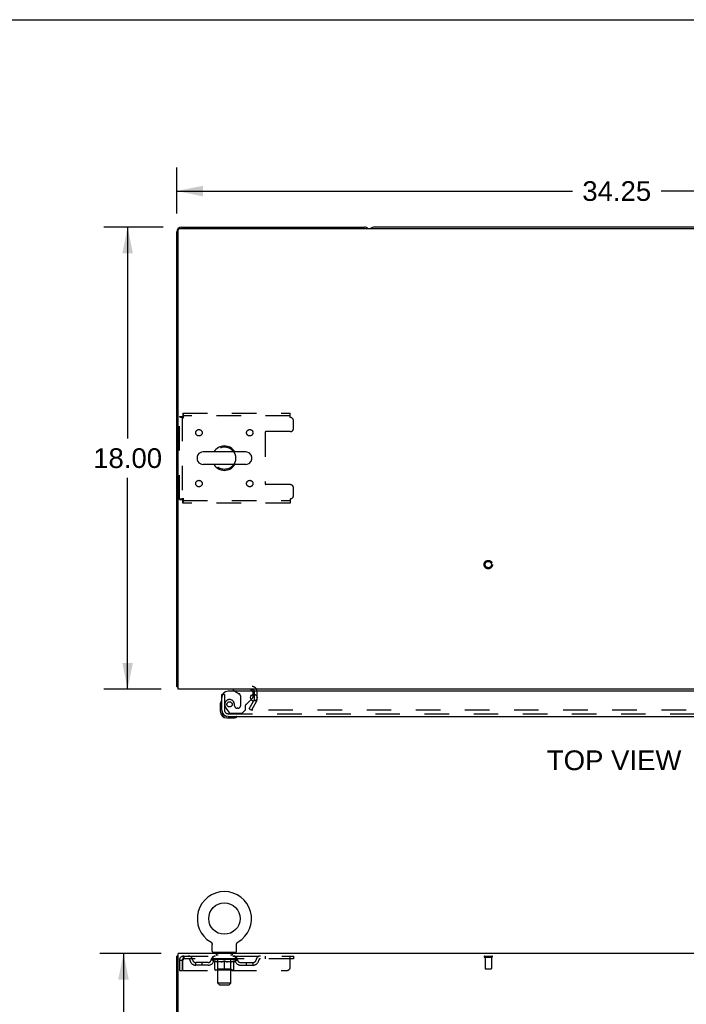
# Model space of a CAD drawing. Header units: inches. Extents: x 0 to 174, y 0 to 112.
# Tile 8 of 13: x 47 to 73, y 74 to 112. Entities that reach past the tile are written whole.
import ezdxf

# ---------------------------------------------------------------- set-up
doc = ezdxf.new("R2010")
doc.units = ezdxf.units.IN
doc.header["$LTSCALE"] = 9.560375
doc.header["$MEASUREMENT"] = 0
doc.linetypes.add('HIDDEN', pattern=[0.2, 0.1, -0.1])
doc.layers.get('0').update_dxf_attribs({"linetype": 'CONTINUOUS'})
for name, color, linetype in [('DEFAULT_2', 8, 'HIDDEN'), ('DIMENSIONS', 7, 'CONTINUOUS'), ('DOOR_ASSEMBLY', 7, 'CONTINUOUS')]:
    doc.layers.add(name, color=color, linetype=linetype)
doc.styles.get("Standard").update_dxf_attribs({"font": 'arial.ttf'})
doc.dimstyles.new('DIMSTYLE_1', dxfattribs={"dimtxt": 0.766875, "dimasz": 1.0225, "dimexe": 0.09, "dimexo": 0.07, "dimgap": 0.0375, "dimtad": 0, "dimtih": 1, "dimtoh": 1, "dimzin": 4, "dimdsep": 46, "dimtxsty": 'Standard', "dimblk": '_FILLED', "dimblk1": '_FILLED', "dimblk2": '_FILLED', "dimcen": 0.09, "dimadec": 3, "dimazin": 1, "dimtfac": 1, "dimtdec": 3, "dimtofl": 0, "dimtmove": 0, "dimatfit": 3, "dimldrblk": '_FILLED', "dimfxl": 0, "dimtolj": 1, "dimtzin": 4, "dimarcsym": 0})

# ---------------------------------------------------------------- blocks, each defined once
blk = doc.blocks.new('_FILLED')
at = {"color": 0, "linetype": 'ByBlock'}
blk.add_solid([(0, 0), (-1, 0.2), (-1, -0.2)], dxfattribs=at)
blk = doc.blocks.new('*D1')
at = {"layer": 'DIMENSIONS', "color": 2, "linetype": 'Continuous'}
for p, q in [((52.689, 104.922), (52.689, 106.72)), ((86.939, 104.922), (86.939, 106.72)), ((52.689, 105.8), (68.09, 105.8)), ((86.939, 105.8), (71.537, 105.8))]:
    blk.add_line(p, q, dxfattribs=at)
at = {"layer": 'DIMENSIONS', "color": 2, "linetype": 'Continuous', "xscale": 1.0225, "yscale": 1.0225, "zscale": 1.0225, "rotation": 180}
blk.add_blockref('_FILLED', (52.689, 105.8), dxfattribs=at)
at = {"layer": 'DIMENSIONS', "color": 2, "linetype": 'Continuous', "xscale": 1.0225, "yscale": 1.0225, "zscale": 1.0225}
blk.add_blockref('_FILLED', (86.939, 105.8), dxfattribs=at)
at = {"layer": 'DIMENSIONS', "color": 2, "linetype": 'Continuous', "insert": (69.814, 106.183), "char_height": 0.7669, "width": 2.67979, "attachment_point": 2, "line_spacing_factor": 0.9}
blk.add_mtext('34.25', dxfattribs=at)
blk = doc.blocks.new('*D6')
at = {"layer": 'DIMENSIONS', "color": 2, "linetype": 'Continuous'}
for p, q in [((52.162, 104.395), (49.857, 104.395)), ((50.777, 104.395), (50.777, 96.162)), ((50.777, 86.395), (50.777, 94.628)), ((52.085, 86.395), (49.857, 86.395))]:
    blk.add_line(p, q, dxfattribs=at)
at = {"layer": 'DIMENSIONS', "color": 2, "linetype": 'Continuous', "xscale": 1.0225, "yscale": 1.0225, "zscale": 1.0225}
for p, rotation in [((50.777, 104.395), 90), ((50.777, 86.395), 270)]:
    blk.add_blockref('_FILLED', p, dxfattribs=dict(at, rotation=rotation))
at = {"layer": 'DIMENSIONS', "color": 2, "linetype": 'Continuous', "insert": (50.777, 95.779), "char_height": 0.7669, "width": 2.67979, "attachment_point": 2, "line_spacing_factor": 0.9}
blk.add_mtext('18.00', dxfattribs=at)
blk = doc.blocks.new('*D14')
at = {"layer": 'DIMENSIONS', "color": 2, "linetype": 'Continuous'}
for p, q in [((52.085, 76.104), (49.696, 76.104)), ((50.616, 76.104), (50.616, 42.871)), ((50.616, 8.104), (50.616, 41.337)), ((52.085, 8.104), (49.696, 8.104))]:
    blk.add_line(p, q, dxfattribs=at)
at = {"layer": 'DIMENSIONS', "color": 2, "linetype": 'Continuous', "xscale": 1.0225, "yscale": 1.0225, "zscale": 1.0225}
for p, rotation in [((50.616, 76.104), 90), ((50.616, 8.104), 270)]:
    blk.add_blockref('_FILLED', p, dxfattribs=dict(at, rotation=rotation))
at = {"layer": 'DIMENSIONS', "color": 2, "linetype": 'Continuous', "insert": (50.616, 42.488), "char_height": 0.7669, "width": 2.67979, "attachment_point": 2, "line_spacing_factor": 0.9}
blk.add_mtext('68.00', dxfattribs=at)

msp = doc.modelspace()

# ---------------------------------------------------------------- linework, layer by layer
at = {"color": 7, "linetype": 'Continuous'}
for p, q in [((0, 112.475), (173.825, 112.475)), ((79.25, 104.395), (60.378, 104.395)), ((55.374, 95.637), (53.711, 95.637)), ((53.489, 95.459), (53.489, 95.332)), ((55.374, 95.154), (53.711, 95.154)), ((55.597, 95.459), (55.597, 95.332)), ((52.741, 86.499), (52.689, 86.499)), ((54.007, 76.551), (54.006, 76.551)), ((54.006, 76.551), (54.01, 76.549)), ((54.01, 76.549), (54.014, 76.546)), ((54.014, 76.546), (54.017, 76.544)), ((54.017, 76.544), (54.021, 76.541)), ((54.021, 76.541), (54.024, 76.538)), ((54.024, 76.538), (54.027, 76.536)), ((54.027, 76.536), (54.03, 76.533)), ((54.03, 76.533), (54.033, 76.529)), ((54.033, 76.529), (54.036, 76.526)), ((54.036, 76.526), (54.039, 76.523)), ((54.039, 76.523), (54.042, 76.52)), ((54.042, 76.52), (54.045, 76.516)), ((54.044, 76.516), (54.047, 76.512)), ((54.047, 76.513), (54.049, 76.509)), ((54.049, 76.509), (54.052, 76.505)), ((54.052, 76.505), (54.054, 76.501)), ((54.054, 76.501), (54.056, 76.497)), ((54.056, 76.497), (54.057, 76.493)), ((54.057, 76.493), (54.059, 76.489)), ((54.059, 76.489), (54.061, 76.485)), ((54.061, 76.485), (54.062, 76.481)), ((54.062, 76.481), (54.063, 76.477)), ((54.063, 76.477), (54.064, 76.473)), ((54.064, 76.473), (54.065, 76.469)), ((54.065, 76.469), (54.066, 76.464)), ((54.068, 76.194), (54.068, 76.443)), ((55.018, 76.443), (55.018, 76.447)), ((55.018, 76.194), (55.018, 76.443)), ((55.02, 76.469), (55.021, 76.473)), ((55.02, 76.464), (55.02, 76.469)), ((55.021, 76.473), (55.022, 76.477)), ((55.022, 76.477), (55.024, 76.481)), ((55.024, 76.481), (55.025, 76.485)), ((55.025, 76.485), (55.027, 76.489)), ((55.027, 76.489), (55.028, 76.493)), ((55.028, 76.493), (55.03, 76.497)), ((55.03, 76.497), (55.032, 76.501)), ((55.032, 76.501), (55.034, 76.505)), ((55.034, 76.505), (55.036, 76.509)), ((55.036, 76.509), (55.039, 76.513)), ((55.039, 76.512), (55.041, 76.516)), ((55.041, 76.516), (55.044, 76.52)), ((55.044, 76.52), (55.046, 76.523)), ((55.046, 76.523), (55.049, 76.526)), ((55.049, 76.526), (55.052, 76.529)), ((55.052, 76.529), (55.055, 76.533)), ((55.055, 76.533), (55.058, 76.536)), ((55.058, 76.536), (55.062, 76.538)), ((55.062, 76.538), (55.065, 76.541)), ((55.065, 76.541), (55.068, 76.544)), ((55.068, 76.544), (55.072, 76.546)), ((55.072, 76.546), (55.075, 76.549)), ((55.072, 76.546), (55.073, 76.547)), ((55.075, 76.549), (55.079, 76.551)), ((55.079, 76.551), (55.079, 76.551)), ((52.741, 76), (52.689, 76)), ((54.105, 76.134), (54.105, 76.104)), ((54.98, 76.134), (54.105, 76.134)), ((54.98, 76.134), (54.98, 76.104))]:
    msp.add_line(p, q, dxfattribs=at)
at = {"color": 3, "linetype": 'Continuous'}
for p, q in [((52.801, 104.343), (86.827, 104.343)), ((52.878, 104.395), (60, 104.395)), ((52.689, 86.499), (52.689, 104.206)), ((52.741, 86.395), (52.741, 104.283)), ((86.887, 86.395), (52.741, 86.395)), ((55.705, 85.974), (55.682, 85.934)), ((55.71, 85.991), (55.71, 86.198)), ((52.689, 8.208), (52.689, 76)), ((52.741, 72.748), (52.741, 76.104)), ((86.887, 76.104), (52.741, 76.104))]:
    msp.add_line(p, q, dxfattribs=at)
msp.add_lwpolyline([(52.729, 86.467), (52.728, 86.469), (52.726, 86.471), (52.723, 86.473), (52.721, 86.475), (52.718, 86.476), (52.715, 86.478), (52.712, 86.48), (52.709, 86.481), (52.706, 86.482), (52.703, 86.484), (52.7, 86.485), (52.698, 86.487), (52.696, 86.488), (52.694, 86.49), (52.692, 86.492), (52.691, 86.493), (52.69, 86.495), (52.689, 86.497), (52.689, 86.498), (52.689, 86.499)], dxfattribs=at)
at = {"color": 7, "linetype": 'Continuous'}
for points in [[(54.066, 76.464), (54.067, 76.46), (54.067, 76.456), (54.068, 76.451), (54.068, 76.447), (54.068, 76.443)], [(54.068, 76.451), (54.068, 76.447), (54.068, 76.443)], [(55.018, 76.447), (55.018, 76.451), (55.018, 76.456), (55.019, 76.46), (55.02, 76.464)], [(55.018, 76.447), (55.018, 76.451), (55.018, 76.456), (55.019, 76.46), (55.02, 76.464)]]:
    msp.add_lwpolyline(points, dxfattribs=at)
msp.add_circle((54.543, 77.458), 0.609, dxfattribs=at)
at = {"color": 3, "linetype": 'Continuous'}
for centre, radius, start, end in [((52.878, 104.206), 0.189, 90, 180), ((52.801, 104.283), 0.06, 90, 180), ((60, 104.206), 0.189, 46.487, 90), ((52.878, 86.584), 0.189, 218.2806, 223.5127), ((55.625, 86.31), 0.085, 4.0489, 90), ((55.677, 85.991), 0.033, 330, 360)]:
    msp.add_arc(centre, radius, start, end, dxfattribs=at)
at = {"color": 7, "linetype": 'Continuous'}
for centre, radius, start, end in [((60.378, 104.206), 0.189, 90, 133.4203), ((53.614, 95.459), 0.125, 146.8152, 180), ((53.711, 95.395), 0.241, 90, 146.8152), ((54.543, 95.395), 0.475, 30.5571, 149.4429), ((55.374, 95.395), 0.241, 33.1848, 90), ((55.472, 95.459), 0.125, 0, 33.1848), ((53.614, 95.332), 0.125, 180, 213.1848), ((53.711, 95.395), 0.241, 213.1848, 270), ((54.543, 95.395), 0.475, 210.5571, 329.4429), ((55.374, 95.395), 0.241, 270, 326.8152), ((55.472, 95.332), 0.125, 326.8152, 360), ((54.543, 77.458), 1.054, 300.3993, 239.6007), ((54.128, 76.194), 0.06, 180, 270), ((54.958, 76.194), 0.06, 270, 360)]:
    msp.add_arc(centre, radius, start, end, dxfattribs=at)
at = {"layer": 'DEFAULT_2', "color": 8, "linetype": 'HIDDEN'}
for p, q in [((52.927, 97.145), (52.927, 97.041)), ((52.927, 97.145), (57.105, 97.145)), ((57.105, 97.041), (52.927, 97.041)), ((57.105, 96.978), (57.105, 97.145)), ((52.793, 93.779), (52.793, 97.011)), ((52.793, 97.011), (52.897, 97.011)), ((52.897, 97.011), (52.897, 93.779)), ((57.23, 96.552), (57.23, 96.853)), ((56.13, 96.397), (56.13, 94.394)), ((57.105, 96.427), (56.16, 96.427)), ((57.105, 94.364), (56.16, 94.364)), ((57.23, 93.937), (57.23, 94.239)), ((52.793, 93.779), (52.897, 93.779)), ((52.927, 93.645), (52.927, 93.749)), ((52.927, 93.749), (57.105, 93.749)), ((57.105, 93.645), (52.927, 93.645)), ((57.105, 93.812), (57.105, 93.645)), ((55.71, 86.198), (55.71, 86.31)), ((55.814, 85.991), (55.814, 86.31)), ((55.509, 85.635), (55.682, 85.934)), ((55.795, 85.922), (55.599, 85.583)), ((55.509, 85.635), (55.599, 85.583)), ((83.982, 85.583), (55.645, 85.583)), ((54.012, 76.547), (54.014, 76.546)), ((55.079, 76.551), (55.079, 76.551)), ((52.96, 76), (52.96, 75.896)), ((52.96, 76), (57.23, 76)), ((54.105, 75.896), (54.105, 76)), ((54.198, 76.134), (54.198, 76.104)), ((54.233, 76.044), (54.233, 76.124)), ((54.302, 76.034), (54.243, 76.034)), ((54.294, 74.944), (54.294, 76.024)), ((54.843, 76.034), (54.784, 76.034)), ((54.792, 74.944), (54.792, 76.024)), ((54.853, 76.044), (54.853, 76.124)), ((54.888, 76.134), (54.888, 76.104)), ((54.98, 75.896), (54.98, 76)), ((56.13, 76), (56.13, 75.896)), ((57.105, 75.563), (57.105, 76)), ((57.23, 76), (57.23, 75.896)), ((64.672, 76), (64.956, 76)), ((64.672, 75.957), (64.956, 75.957)), ((64.69, 75.957), (64.69, 75.51)), ((64.938, 75.957), (64.938, 75.51)), ((52.793, 75.833), (52.793, 75.438)), ((52.793, 75.833), (52.897, 75.833)), ((52.897, 75.833), (52.897, 75.438)), ((52.927, 75.438), (52.927, 75.833)), ((57.23, 75.896), (52.96, 75.896)), ((53.428, 75.645), (53.428, 75.749)), ((53.911, 75.749), (53.428, 75.749)), ((53.911, 75.645), (53.428, 75.645)), ((53.678, 75.645), (53.678, 75.749)), ((54.037, 75.859), (54.037, 75.896)), ((54.164, 75.77), (54.037, 75.859)), ((55.049, 75.859), (54.037, 75.859)), ((54.044, 75.891), (54.044, 75.896)), ((54.051, 75.888), (54.051, 75.891)), ((54.051, 75.888), (55.034, 75.888)), ((54.058, 75.888), (54.058, 75.891)), ((54.059, 75.888), (54.059, 75.891)), ((54.067, 75.891), (54.067, 75.896)), ((54.08, 75.888), (54.08, 75.891)), ((54.082, 75.888), (54.082, 75.891)), ((54.104, 75.891), (54.104, 75.896)), ((54.116, 75.888), (54.116, 75.891)), ((54.118, 75.888), (54.118, 75.891)), ((54.281, 75.891), (54.121, 75.891)), ((54.155, 75.891), (54.155, 75.896)), ((54.156, 75.888), (54.156, 75.891)), ((54.157, 75.888), (54.157, 75.891)), ((54.159, 75.888), (54.159, 75.891)), ((54.164, 75.77), (54.172, 75.77)), ((54.165, 75.888), (54.165, 75.891)), ((54.165, 75.888), (54.165, 75.891)), ((54.168, 75.888), (54.168, 75.891)), ((54.17, 75.888), (54.17, 75.892)), ((54.172, 75.48), (54.172, 75.804)), ((54.174, 75.888), (54.174, 75.891)), ((54.185, 75.888), (54.185, 75.891)), ((54.2, 75.888), (54.2, 75.893)), ((54.2, 75.888), (54.2, 75.891)), ((54.216, 75.888), (54.216, 75.891)), ((54.216, 75.888), (54.216, 75.891)), ((54.217, 75.891), (54.217, 75.896)), ((54.225, 75.888), (54.225, 75.891)), ((54.228, 75.888), (54.228, 75.891)), ((54.236, 75.888), (54.236, 75.891)), ((54.245, 75.888), (54.245, 75.894)), ((54.257, 75.888), (54.257, 75.891)), ((54.26, 75.888), (54.26, 75.891)), ((54.281, 75.888), (54.281, 75.891)), ((54.335, 75.891), (54.285, 75.891)), ((54.43, 75.77), (54.286, 75.77)), ((54.29, 75.891), (54.29, 75.896)), ((54.293, 75.482), (54.293, 75.857)), ((54.295, 75.888), (54.295, 75.891)), ((54.299, 75.888), (54.299, 75.891)), ((54.304, 75.888), (54.304, 75.895)), ((54.307, 75.888), (54.307, 75.891)), ((54.316, 75.888), (54.316, 75.891)), ((54.335, 75.888), (54.335, 75.891)), ((54.395, 75.891), (54.348, 75.891)), ((54.364, 75.888), (54.364, 75.891)), ((54.37, 75.891), (54.37, 75.896)), ((54.373, 75.888), (54.373, 75.891)), ((54.375, 75.888), (54.375, 75.896)), ((54.377, 75.888), (54.377, 75.891)), ((54.383, 75.888), (54.383, 75.891)), ((54.395, 75.888), (54.395, 75.891)), ((54.459, 75.891), (54.416, 75.891)), ((54.426, 75.888), (54.426, 75.891)), ((54.451, 75.891), (54.543, 75.896)), ((54.455, 75.891), (54.455, 75.896)), ((54.455, 75.891), (54.455, 75.896)), ((54.455, 75.896), (54.455, 75.896)), ((54.455, 75.888), (54.455, 75.891)), ((54.458, 75.888), (54.458, 75.891)), ((54.459, 75.888), (54.459, 75.891)), ((54.46, 75.888), (54.46, 75.891)), ((54.526, 75.891), (54.488, 75.891)), ((54.492, 75.888), (54.492, 75.891)), ((54.526, 75.888), (54.526, 75.891)), ((54.541, 75.891), (54.541, 75.891)), ((54.541, 75.888), (54.541, 75.891)), ((54.541, 75.888), (54.541, 75.891)), ((54.543, 75.891), (54.543, 75.896)), ((54.543, 75.45), (54.543, 75.805)), ((54.545, 75.888), (54.545, 75.891)), ((54.545, 75.888), (54.545, 75.891)), ((54.545, 75.891), (54.545, 75.891)), ((54.546, 75.891), (54.598, 75.891)), ((54.559, 75.888), (54.559, 75.891)), ((54.572, 75.891), (54.572, 75.895)), ((54.572, 75.895), (54.634, 75.891)), ((54.589, 75.891), (54.589, 75.894)), ((54.594, 75.888), (54.594, 75.891)), ((54.626, 75.888), (54.626, 75.891)), ((54.626, 75.888), (54.626, 75.891)), ((54.626, 75.891), (54.67, 75.891)), ((54.627, 75.888), (54.627, 75.891)), ((54.63, 75.891), (54.63, 75.896)), ((54.63, 75.896), (54.631, 75.896)), ((54.63, 75.888), (54.63, 75.891)), ((54.631, 75.891), (54.631, 75.896)), ((54.8, 75.77), (54.656, 75.77)), ((54.659, 75.888), (54.659, 75.891)), ((54.691, 75.888), (54.691, 75.891)), ((54.691, 75.891), (54.738, 75.891)), ((54.703, 75.888), (54.703, 75.891)), ((54.709, 75.888), (54.709, 75.891)), ((54.711, 75.888), (54.711, 75.896)), ((54.713, 75.888), (54.713, 75.891)), ((54.716, 75.891), (54.716, 75.896)), ((54.722, 75.888), (54.722, 75.891)), ((54.751, 75.888), (54.751, 75.891)), ((54.751, 75.891), (54.8, 75.891)), ((54.77, 75.888), (54.77, 75.891)), ((54.779, 75.888), (54.779, 75.891)), ((54.782, 75.888), (54.782, 75.895)), ((54.787, 75.888), (54.787, 75.891)), ((54.79, 75.888), (54.79, 75.891)), ((54.793, 75.482), (54.793, 75.857)), ((54.796, 75.891), (54.796, 75.896)), ((54.804, 75.888), (54.804, 75.891)), ((54.804, 75.891), (54.965, 75.891)), ((54.826, 75.888), (54.826, 75.891)), ((54.828, 75.888), (54.828, 75.891)), ((54.841, 75.888), (54.841, 75.894)), ((54.85, 75.888), (54.85, 75.891)), ((54.857, 75.888), (54.857, 75.891)), ((54.86, 75.888), (54.86, 75.891)), ((54.868, 75.891), (54.868, 75.896)), ((54.869, 75.888), (54.869, 75.891)), ((54.869, 75.888), (54.869, 75.891)), ((54.886, 75.888), (54.886, 75.893)), ((54.886, 75.888), (54.886, 75.891)), ((54.9, 75.888), (54.9, 75.891)), ((54.912, 75.888), (54.912, 75.891)), ((54.913, 75.48), (54.913, 75.804)), ((54.913, 75.77), (54.922, 75.77)), ((54.915, 75.888), (54.915, 75.892)), ((54.918, 75.888), (54.918, 75.891)), ((54.921, 75.888), (54.921, 75.891)), ((54.921, 75.888), (54.921, 75.891)), ((54.922, 75.77), (55.049, 75.859)), ((54.927, 75.888), (54.927, 75.891)), ((54.929, 75.888), (54.929, 75.891)), ((54.929, 75.888), (54.929, 75.891)), ((54.931, 75.891), (54.931, 75.896)), ((54.967, 75.888), (54.967, 75.891)), ((54.97, 75.888), (54.97, 75.891)), ((54.981, 75.891), (54.981, 75.896)), ((55.004, 75.888), (55.004, 75.891)), ((55.005, 75.888), (55.005, 75.891)), ((55.018, 75.891), (55.018, 75.896)), ((55.027, 75.888), (55.027, 75.891)), ((55.027, 75.888), (55.027, 75.891)), ((55.034, 75.888), (55.034, 75.891)), ((55.041, 75.891), (55.041, 75.896)), ((55.049, 75.859), (55.049, 75.896)), ((55.174, 75.749), (55.657, 75.749)), ((55.174, 75.645), (55.657, 75.645)), ((55.407, 75.645), (55.407, 75.749)), ((55.657, 75.645), (55.657, 75.749)), ((52.793, 75.438), (52.897, 75.438)), ((52.927, 75.438), (56.98, 75.438)), ((54.884, 75.45), (54.202, 75.45)), ((54.293, 75.482), (54.261, 75.45)), ((54.793, 75.482), (54.293, 75.482)), ((54.793, 75.482), (54.825, 75.45)), ((64.7, 75.5), (64.928, 75.5)), ((54.354, 74.884), (54.294, 74.944)), ((54.792, 74.944), (54.294, 74.944)), ((54.354, 74.884), (54.732, 74.884)), ((54.732, 74.884), (54.792, 74.944))]:
    msp.add_line(p, q, dxfattribs=at)
for points in [[(52.96, 96.978), (52.957, 96.997), (52.955, 97.015), (52.953, 97.033), (52.95, 97.051), (52.948, 97.067), (52.946, 97.082), (52.943, 97.096), (52.941, 97.109), (52.939, 97.12), (52.936, 97.129), (52.934, 97.136), (52.932, 97.141), (52.929, 97.144), (52.927, 97.145)], [(52.96, 96.978), (52.957, 96.985), (52.955, 96.992), (52.953, 96.999), (52.95, 97.006), (52.948, 97.012), (52.946, 97.018), (52.943, 97.023), (52.941, 97.028), (52.939, 97.032), (52.936, 97.035), (52.934, 97.038), (52.932, 97.04), (52.929, 97.041), (52.927, 97.041)], [(52.793, 97.011), (52.794, 97.009), (52.797, 97.007), (52.802, 97.004), (52.809, 97.002), (52.818, 96.999), (52.829, 96.997), (52.842, 96.995), (52.856, 96.992), (52.871, 96.99), (52.887, 96.988), (52.905, 96.985), (52.923, 96.983), (52.941, 96.981), (52.96, 96.978)], [(52.897, 97.011), (52.897, 97.009), (52.898, 97.007), (52.9, 97.004), (52.903, 97.002), (52.906, 96.999), (52.911, 96.997), (52.915, 96.995), (52.921, 96.992), (52.926, 96.99), (52.932, 96.988), (52.939, 96.985), (52.946, 96.983), (52.953, 96.981), (52.96, 96.978)], [(52.96, 93.812), (52.941, 93.81), (52.923, 93.808), (52.905, 93.805), (52.887, 93.803), (52.871, 93.8), (52.856, 93.798), (52.842, 93.796), (52.829, 93.793), (52.818, 93.791), (52.809, 93.789), (52.802, 93.786), (52.797, 93.784), (52.794, 93.782), (52.793, 93.779)], [(52.96, 93.812), (52.953, 93.81), (52.946, 93.808), (52.939, 93.805), (52.932, 93.803), (52.926, 93.8), (52.921, 93.798), (52.915, 93.796), (52.911, 93.793), (52.906, 93.791), (52.903, 93.789), (52.9, 93.786), (52.898, 93.784), (52.897, 93.782), (52.897, 93.779)], [(52.927, 93.645), (52.929, 93.646), (52.932, 93.649), (52.934, 93.655), (52.936, 93.662), (52.939, 93.671), (52.941, 93.682), (52.943, 93.694), (52.946, 93.708), (52.948, 93.723), (52.95, 93.74), (52.953, 93.757), (52.955, 93.775), (52.957, 93.794), (52.96, 93.812)], [(52.927, 93.749), (52.929, 93.75), (52.932, 93.751), (52.934, 93.753), (52.936, 93.756), (52.939, 93.759), (52.941, 93.763), (52.943, 93.768), (52.946, 93.773), (52.948, 93.779), (52.95, 93.785), (52.953, 93.791), (52.955, 93.798), (52.957, 93.805), (52.96, 93.812)], [(55.627, 85.608), (55.627, 85.606), (55.626, 85.605), (55.626, 85.603), (55.625, 85.601), (55.625, 85.6)], [(55.625, 85.6), (55.625, 85.599), (55.626, 85.598), (55.626, 85.596), (55.627, 85.594), (55.627, 85.593), (55.628, 85.591), (55.629, 85.59), (55.631, 85.588), (55.632, 85.587), (55.634, 85.586), (55.636, 85.585)], [(55.645, 85.583), (55.643, 85.583), (55.641, 85.583), (55.639, 85.584), (55.637, 85.584), (55.636, 85.585)], [(52.96, 76), (52.957, 75.999), (52.955, 75.996), (52.953, 75.991), (52.95, 75.984), (52.948, 75.975), (52.946, 75.964), (52.943, 75.951), (52.941, 75.937), (52.939, 75.922), (52.936, 75.906), (52.934, 75.888), (52.932, 75.87), (52.929, 75.852), (52.927, 75.833)], [(52.96, 75.896), (52.957, 75.896), (52.955, 75.895), (52.953, 75.893), (52.95, 75.89), (52.948, 75.887), (52.946, 75.883), (52.943, 75.878), (52.941, 75.873), (52.939, 75.867), (52.936, 75.861), (52.934, 75.854), (52.932, 75.847), (52.929, 75.84), (52.927, 75.833)], [(54.172, 75.804), (54.193, 75.796), (54.213, 75.789), (54.233, 75.783), (54.253, 75.778), (54.273, 75.773), (54.292, 75.77)], [(54.286, 75.77), (54.267, 75.774), (54.249, 75.778), (54.23, 75.783), (54.211, 75.789), (54.192, 75.796), (54.172, 75.804)], [(54.422, 75.77), (54.442, 75.773), (54.462, 75.778), (54.482, 75.783), (54.502, 75.79), (54.522, 75.797), (54.543, 75.805)], [(54.543, 75.803), (54.523, 75.796), (54.504, 75.789), (54.485, 75.783), (54.467, 75.778), (54.448, 75.773), (54.43, 75.77)], [(54.543, 75.805), (54.564, 75.797), (54.584, 75.79), (54.604, 75.783), (54.624, 75.778), (54.644, 75.773), (54.663, 75.77)], [(54.656, 75.77), (54.637, 75.774), (54.619, 75.778), (54.6, 75.783), (54.581, 75.789), (54.562, 75.796), (54.543, 75.803)], [(54.793, 75.77), (54.813, 75.773), (54.833, 75.778), (54.853, 75.783), (54.873, 75.789), (54.893, 75.797), (54.913, 75.804)], [(54.913, 75.804), (54.894, 75.796), (54.874, 75.789), (54.855, 75.783), (54.837, 75.778), (54.818, 75.773), (54.8, 75.77)]]:
    msp.add_lwpolyline(points, dxfattribs=at)
for centre, radius in [((53.553, 96.385), 0.125), ((55.532, 96.385), 0.125), ((54.543, 95.395), 0.438), ((53.553, 94.406), 0.125), ((55.532, 94.406), 0.125), ((64.814, 91.249), 0.164), ((64.814, 91.249), 0.124)]:
    msp.add_circle(centre, radius, dxfattribs=at)
for centre, radius, start, end in [((57.105, 96.853), 0.125, 0, 90), ((56.16, 96.397), 0.03, 90, 180), ((57.105, 96.552), 0.125, 270, 360), ((56.16, 94.394), 0.03, 180, 270), ((57.105, 94.239), 0.125, 0, 90), ((57.105, 93.937), 0.125, 270, 360), ((55.625, 86.31), 0.189, 0, 90), ((55.677, 85.991), 0.137, 330, 360), ((52.96, 75.833), 0.167, 90, 180), ((53.139, 75.833), 0.167, 8.0716, 90), ((54.2, 75.833), 0.167, 90, 171.9284), ((54.223, 76.124), 0.01, 0, 90), ((54.243, 76.044), 0.01, 180, 270), ((54.284, 76.024), 0.01, 0, 90), ((54.802, 76.024), 0.01, 90, 180), ((54.843, 76.044), 0.01, 270, 360), ((54.863, 76.124), 0.01, 90, 180), ((54.885, 75.833), 0.167, 8.0716, 90), ((55.946, 75.833), 0.167, 90, 171.9284), ((64.672, 75.979), 0.0215, 90, 270), ((64.956, 75.979), 0.0215, 270, 90), ((52.96, 75.833), 0.063, 90, 180), ((53.14, 75.834), 0.0625, 7.9863, 90), ((53.428, 75.874), 0.229, 187.9863, 270), ((53.428, 75.874), 0.125, 188.0716, 270), ((53.911, 75.874), 0.125, 270, 351.9284), ((53.911, 75.874), 0.229, 270, 352.0137), ((54.2, 75.834), 0.0625, 90, 172.0137), ((54.261, 75.857), 0.0318, 0, 90), ((54.825, 75.857), 0.0318, 90, 180), ((54.886, 75.834), 0.0625, 7.9863, 90), ((55.174, 75.874), 0.229, 187.9863, 270), ((55.174, 75.874), 0.125, 188.0716, 270), ((55.657, 75.874), 0.125, 270, 351.9284), ((55.657, 75.874), 0.229, 270, 352.0137), ((55.946, 75.834), 0.0625, 90, 172.0137), ((56.98, 75.563), 0.125, 270, 360), ((54.202, 75.48), 0.0296, 180, 270), ((54.884, 75.48), 0.0296, 270, 360), ((64.7, 75.51), 0.01, 180, 270), ((64.928, 75.51), 0.01, 270, 360)]:
    msp.add_arc(centre, radius, start, end, dxfattribs=at)
for centre, major_axis, ratio, start_param, end_param in [((54.543, 75.896), (0.506, 0.005), 0.05963, 2.96643, 3.140963), ((54.021, 75.887), (0.158, 0), 0.060556, 0.430652, 1.470503), ((54.543, 75.896), (0.506, 0), 0.060556, -3.141593, -2.96706), ((54.021, 75.881), (0.158, 0.002), 0.05963, 1.376596, 1.469874), ((54.543, 75.896), (0.506, 0.011), 0.05688, 2.791345, 2.965878), ((54.001, 75.887), (0.158, 0.002), 0.05963, 0.25549, 1.295341), ((54.056, 75.887), (0.158, -0.002), 0.05963, 0.605815, 1.645666), ((54.543, 75.896), (0.506, -0.005), 0.05963, -2.96643, -2.791898), ((54.056, 75.881), (0.158, 0), 0.060556, 1.551758, 1.645036), ((54.001, 75.881), (0.158, 0.003), 0.05688, 1.20151, 1.294789), ((54.057, 75.883), (0.131, 0.001), 0.05963, 1.065228, 1.614276), ((54.041, 75.883), (0.131, 0.003), 0.05688, 0.890143, 1.43919), ((54.088, 75.883), (0.131, 0), 0.060556, 1.240391, 1.789438), ((54.543, 75.896), (0.506, 0.015), 0.052395, 2.616403, 2.790936), ((53.998, 75.887), (0.158, 0.003), 0.05688, 0.080405, 1.120256), ((54.106, 75.887), (0.158, -0.003), 0.05688, 0.7809, 1.820751), ((54.543, 75.896), (0.506, -0.011), 0.05688, -2.791345, -2.616812), ((54.106, 75.881), (0.158, -0.002), 0.05963, 1.72692, 1.820198), ((53.998, 75.881), (0.158, 0.005), 0.052395, 1.026568, 1.119847), ((54.041, 75.883), (0.131, 0.004), 0.052395, 0.715201, 1.264248), ((54.132, 75.883), (0.131, -0.001), 0.05963, 1.415553, 1.9646), ((54.543, 75.896), (0.506, 0.02), 0.046319, 2.441654, 2.616187), ((54.169, 75.887), (0.158, -0.005), 0.052395, 0.955842, 1.995693), ((54.012, 75.887), (0.158, 0.005), 0.052395, -0.094537, 0.945314), ((54.543, 75.896), (0.506, -0.015), 0.052395, -2.616403, -2.44187), ((54.169, 75.881), (0.158, -0.003), 0.05688, 1.902006, 1.995284), ((54.012, 75.881), (0.158, 0.006), 0.046319, 0.851819, 0.945098), ((54.055, 75.883), (0.131, 0.005), 0.046319, 0.540452, 1.089499), ((54.189, 75.883), (0.131, -0.003), 0.05688, 1.590638, 2.139686), ((54.543, 75.896), (0.506, 0.024), 0.038841, 2.267123, 2.441656), ((54.244, 75.887), (0.158, -0.006), 0.046319, 1.130591, 2.170442), ((54.042, 75.887), (0.158, 0.006), 0.046319, -0.269286, 0.770565), ((54.543, 75.896), (0.506, -0.02), 0.046319, -2.441654, -2.267121), ((54.244, 75.881), (0.158, -0.005), 0.052395, 2.076947, 2.170226), ((54.042, 75.881), (0.158, 0.007), 0.038841, 0.677289, 0.770567), ((54.085, 75.883), (0.131, 0.006), 0.038841, 0.365921, 0.914969), ((54.256, 75.883), (0.131, -0.004), 0.052395, 1.76558, 2.314627), ((54.543, 75.896), (0.506, 0.027), 0.030195, 2.09281, 2.267343), ((54.328, 75.887), (0.158, -0.007), 0.038841, 1.305122, 2.344973), ((54.087, 75.887), (0.158, 0.007), 0.038841, -0.443817, 0.596034), ((54.543, 75.896), (0.506, -0.024), 0.038841, -2.267123, -2.092591), ((54.328, 75.881), (0.158, -0.006), 0.046319, 2.251696, 2.344975), ((54.087, 75.881), (0.158, 0.008), 0.030195, 0.502975, 0.596254), ((54.128, 75.883), (0.131, 0.007), 0.030195, 0.191608, 0.740655), ((54.333, 75.883), (0.131, -0.005), 0.046319, 1.940329, 2.489376), ((54.145, 75.887), (0.158, 0.008), 0.030195, -0.61813, 0.421721), ((54.543, 75.896), (0.506, 0.029), 0.020645, 1.918687, 2.09322), ((54.418, 75.887), (0.158, -0.008), 0.030195, 1.479435, 2.519286), ((54.543, 75.896), (0.506, -0.027), 0.030195, -2.09281, -1.918277), ((54.418, 75.881), (0.158, -0.007), 0.038841, 2.426227, 2.519505), ((54.145, 75.881), (0.158, 0.009), 0.020645, 0.328852, 0.422131), ((54.184, 75.883), (0.131, 0.007), 0.020645, 0.017485, 0.566532), ((54.415, 75.883), (0.131, -0.006), 0.038841, 2.11486, 2.663907), ((54.216, 75.887), (0.158, 0.009), 0.020645, -0.792253, 0.247598), ((54.543, 75.896), (0.506, 0.03), 0.010478, 1.744704, 1.919237), ((54.512, 75.887), (0.158, -0.009), 0.020645, 1.653558, 2.693409), ((54.543, 75.896), (0.506, -0.029), 0.020645, -1.918687, -1.744154), ((54.512, 75.881), (0.158, -0.008), 0.030195, 2.60054, 2.693819), ((54.216, 75.881), (0.158, 0.009), 0.010478, 0.154869, 0.248148), ((54.251, 75.883), (0.131, 0.008), 0.010478, 6.126688, 6.675735), ((54.502, 75.883), (0.131, -0.007), 0.030195, 2.289173, 2.83822), ((54.297, 75.887), (0.158, 0.009), 0.010478, -0.966236, -0.000846), ((54.607, 75.887), (0.158, -0.009), 0.010478, 1.827541, 2.867392), ((54.543, 75.896), (0.506, -0.03), 0.010478, -1.744704, -1.563007), ((54.607, 75.881), (0.158, -0.009), 0.020645, 2.774664, 2.867942), ((54.59, 75.883), (0.131, -0.007), 0.020645, 2.463296, 3.012344), ((54.478, 75.887), (0.158, 0.009), 0.010478, 0.274201, 1.314052), ((54.409, 75.883), (0.131, 0.008), 0.010478, -0.000483, 0.504314), ((54.385, 75.881), (0.158, 0.009), 0.010478, 0.099668, 0.192946), ((54.543, 75.896), (0.506, 0.03), 0.010478, -1.571421, -1.396888), ((54.7, 75.881), (0.158, -0.009), 0.010478, 2.74231, 2.948646), ((54.676, 75.883), (0.131, -0.008), 0.010478, 2.637279, 3.14189), ((54.573, 75.887), (0.158, 0.009), 0.020645, 0.448184, 1.488034), ((54.496, 75.883), (0.131, 0.007), 0.020645, 0.129249, 0.678296), ((54.478, 75.881), (0.158, 0.009), 0.020645, 0.273651, 0.366929), ((54.789, 75.887), (0.158, -0.009), 0.010478, -3.140747, -2.175357), ((54.543, 75.896), (0.506, 0.029), 0.020645, -1.397439, -1.222906), ((54.543, 75.896), (0.506, -0.03), 0.010478, 1.222355, 1.396888), ((54.667, 75.887), (0.158, 0.008), 0.030195, 0.622307, 1.662158), ((54.584, 75.883), (0.131, 0.007), 0.030195, 0.303372, 0.852419), ((54.834, 75.883), (0.131, -0.008), 0.010478, 2.749043, 3.29809), ((54.869, 75.887), (0.158, -0.009), 0.020645, 2.893995, 3.933846), ((54.573, 75.881), (0.158, 0.008), 0.030195, 0.447774, 0.541052), ((54.869, 75.881), (0.158, -0.009), 0.010478, 2.893445, 2.986723), ((54.543, 75.896), (0.506, 0.027), 0.030195, -1.223315, -1.048783), ((54.543, 75.896), (0.506, -0.029), 0.020645, 1.048373, 1.222906), ((54.758, 75.887), (0.158, 0.007), 0.038841, 0.79662, 1.836471), ((54.67, 75.883), (0.131, 0.006), 0.038841, 0.477686, 1.026733), ((54.901, 75.883), (0.131, -0.007), 0.020645, 2.57506, 3.124108), ((54.94, 75.887), (0.158, -0.008), 0.030195, 2.719872, 3.759723), ((54.841, 75.887), (0.158, 0.006), 0.046319, 0.971151, 2.011002), ((54.667, 75.881), (0.158, 0.007), 0.038841, 0.622087, 0.715366), ((54.94, 75.881), (0.158, -0.009), 0.020645, 2.719462, 2.812741), ((54.543, 75.896), (0.506, 0.024), 0.038841, -1.049002, -0.874469), ((54.543, 75.896), (0.506, -0.027), 0.030195, 0.87425, 1.048783), ((54.753, 75.883), (0.131, 0.005), 0.046319, 0.652216, 1.201263), ((54.916, 75.887), (0.158, 0.005), 0.052395, 1.1459, 2.185751), ((54.957, 75.883), (0.131, -0.007), 0.030195, 2.400937, 2.949985), ((54.999, 75.887), (0.158, -0.007), 0.038841, 2.545558, 3.585409), ((54.829, 75.883), (0.131, 0.004), 0.052395, 0.826965, 1.376012), ((54.758, 75.881), (0.158, 0.006), 0.046319, 0.796618, 0.889896), ((54.999, 75.881), (0.158, -0.008), 0.030195, 2.545339, 2.638617), ((54.979, 75.887), (0.158, 0.003), 0.05688, 1.320842, 2.360692), ((54.543, 75.896), (0.506, 0.02), 0.046319, -0.874471, -0.699939), ((54.543, 75.896), (0.506, -0.024), 0.038841, 0.699936, 0.874469), ((55.044, 75.887), (0.158, -0.006), 0.046319, 2.371028, 3.410879), ((55.001, 75.883), (0.131, -0.006), 0.038841, 2.226624, 2.775671), ((55.03, 75.887), (0.158, 0.002), 0.05963, 1.495927, 2.535778), ((54.897, 75.883), (0.131, 0.003), 0.05688, 1.001907, 1.550954), ((55.074, 75.887), (0.158, -0.005), 0.052395, 2.196279, 3.23613), ((54.841, 75.881), (0.158, 0.005), 0.052395, 0.971367, 1.064645), ((55.03, 75.883), (0.131, -0.005), 0.046319, 2.052093, 2.601141), ((55.065, 75.887), (0.158, 0), 0.060556, 1.671089, 2.71094), ((55.044, 75.881), (0.158, -0.007), 0.038841, 2.371026, 2.464304), ((55.087, 75.887), (0.158, -0.003), 0.05688, 2.021337, 3.061188), ((54.543, 75.896), (0.506, 0.015), 0.052395, -0.699723, -0.52519), ((54.543, 75.896), (0.506, -0.02), 0.046319, 0.525406, 0.699939), ((55.084, 75.887), (0.158, -0.002), 0.05963, 1.846251, 2.886102), ((54.954, 75.883), (0.131, 0.001), 0.05963, 1.176993, 1.72604), ((55.045, 75.883), (0.131, -0.004), 0.052395, 1.877344, 2.426392), ((54.998, 75.883), (0.131, 0), 0.060556, 1.352155, 1.901202), ((55.044, 75.883), (0.131, -0.003), 0.05688, 1.702402, 2.25145), ((55.029, 75.883), (0.131, -0.001), 0.05963, 1.527317, 2.076364), ((54.916, 75.881), (0.158, 0.003), 0.05688, 1.146309, 1.239587), ((55.074, 75.881), (0.158, -0.006), 0.046319, 2.196495, 2.289773), ((54.543, 75.896), (0.506, 0.011), 0.05688, -0.524781, -0.350248), ((54.543, 75.896), (0.506, -0.015), 0.052395, 0.350657, 0.52519), ((54.979, 75.881), (0.158, 0.002), 0.05963, 1.321394, 1.414673), ((55.087, 75.881), (0.158, -0.005), 0.052395, 2.021746, 2.115024), ((54.543, 75.896), (0.506, 0.005), 0.05963, -0.349695, -0.175162), ((54.543, 75.896), (0.506, -0.011), 0.05688, 0.175715, 0.350248), ((55.03, 75.881), (0.158, 0), 0.060556, 1.496556, 1.589835), ((55.084, 75.881), (0.158, -0.003), 0.05688, 1.846804, 1.940083), ((55.065, 75.881), (0.158, -0.002), 0.05963, 1.671719, 1.764997), ((54.543, 75.896), (0.506, 0), 0.060556, -0.174533, 0), ((54.543, 75.896), (0.506, -0.005), 0.05963, 0.000629, 0.175162)]:
    msp.add_ellipse(centre, major_axis=major_axis, ratio=ratio, start_param=start_param, end_param=end_param, dxfattribs=at)
at = {"layer": 'DOOR_ASSEMBLY', "color": 3, "linetype": 'Continuous'}
for p, q in [((84.606, 86.316), (54.689, 86.316)), ((54.439, 85.584), (54.439, 86.191)), ((54.685, 85.337), (84.38, 85.337))]:
    msp.add_line(p, q, dxfattribs=at)
at = {"layer": 'DOOR_ASSEMBLY', "color": 7, "linetype": 'Continuous'}
for p, q in [((54.881, 86.395), (54.881, 86.356)), ((54.881, 86.356), (54.95, 86.316)), ((55.581, 85.988), (55.639, 86.045)), ((55.668, 86.116), (55.668, 86.198)), ((54.379, 85.797), (54.379, 85.54)), ((54.439, 85.584), (54.439, 85.54)), ((54.642, 85.277), (54.898, 85.277)), ((54.936, 85.28), (54.898, 85.277))]:
    msp.add_line(p, q, dxfattribs=at)
at = {"layer": 'DOOR_ASSEMBLY', "color": 8, "linetype": 'HIDDEN'}
for p, q in [((55.511, 86.395), (54.881, 86.395)), ((54.95, 86.316), (55.119, 86.218)), ((54.543, 86.191), (54.439, 86.191)), ((54.543, 86.191), (54.543, 85.584)), ((55.169, 86.132), (55.169, 85.752)), ((55.419, 85.826), (55.581, 85.988)), ((55.668, 86.198), (55.668, 86.238)), ((54.617, 85.64), (54.719, 85.496)), ((54.94, 85.752), (54.94, 85.741)), ((55.071, 85.654), (55.038, 85.654)), ((55.235, 85.462), (55.361, 85.588)), ((55.361, 85.588), (55.361, 85.767)), ((54.685, 85.441), (84.38, 85.441)), ((54.783, 85.462), (55.235, 85.462))]:
    msp.add_line(p, q, dxfattribs=at)
at = {"layer": 'DOOR_ASSEMBLY', "color": 3, "linetype": 'Continuous'}
msp.add_circle((55.689, 86.066), 0.133, dxfattribs=at)
at = {"layer": 'DOOR_ASSEMBLY', "color": 8, "linetype": 'HIDDEN'}
msp.add_circle((54.743, 85.804), 0.101, dxfattribs=at)
at = {"layer": 'DOOR_ASSEMBLY', "color": 3, "linetype": 'Continuous'}
for centre, radius, start, end in [((54.689, 86.066), 0.25, 90, 180), ((54.685, 85.584), 0.246, 180, 270)]:
    msp.add_arc(centre, radius, start, end, dxfattribs=at)
at = {"layer": 'DOOR_ASSEMBLY', "color": 7, "linetype": 'Continuous'}
for centre, radius, start, end in [((55.511, 86.238), 0.157, 29.8303, 90), ((54.629, 85.797), 0.25, 149.1101, 180), ((54.427, 85.917), 0.015, 96.3796, 149.1101), ((54.424, 85.917), 0.015, 0, 83.6204), ((55.568, 86.116), 0.1, 315, 360), ((54.642, 85.54), 0.263, 180, 270), ((54.642, 85.54), 0.203, 180, 270), ((54.898, 85.527), 0.25, 270, 300.8899), ((55.019, 85.322), 0.015, 6.3796, 90), ((55.019, 85.326), 0.015, 300.8899, 353.6204)]:
    msp.add_arc(centre, radius, start, end, dxfattribs=at)
at = {"layer": 'DOOR_ASSEMBLY', "color": 8, "linetype": 'HIDDEN'}
for centre, radius, start, end in [((55.511, 86.238), 0.157, 0, 29.8303), ((54.743, 85.804), 0.187, 17.8482, 196.8439), ((55.069, 86.132), 0.1, 0, 59.908), ((54.685, 85.584), 0.142, 180, 270), ((54.933, 85.862), 0.386, 196.8439, 215.1), ((54.547, 85.741), 0.393, 1.6599, 17.9298), ((55.038, 85.752), 0.098, 180, 270), ((55.071, 85.752), 0.098, 270, 360), ((55.4, 85.767), 0.039, 111.6096, 180), ((55.349, 85.897), 0.1, 291.6096, 315), ((54.783, 85.541), 0.079, 215.1, 270)]:
    msp.add_arc(centre, radius, start, end, dxfattribs=at)

# ---------------------------------------------------------------- texts
at = {"layer": 'DIMENSIONS', "color": 2, "linetype": 'Continuous', "insert": (69.712, 84.009), "char_height": 0.7669, "width": 5.22558, "attachment_point": 2, "line_spacing_factor": 0.9}
msp.add_mtext('TOP VIEW', dxfattribs=at)

# ---------------------------------------------------------------- dimensions: what is measured, and where the dimension line sits
at = {"layer": 'DIMENSIONS', "color": 2, "linetype": 'Continuous'}
for base, p1, p2, angle, picture, middle in [((52.689, 105.8), (86.939, 106.79), (52.689, 106.79), 180, '*D1', (69.815, 105.795)), ((50.777, 86.395), (52.232, 104.395), (52.155, 86.395), 270, '*D6', (50.81, 95.391)), ((50.616, 8.104), (52.155, 76.104), (52.155, 8.104), 270, '*D14', (50.61, 42.1))]:
    dim = msp.add_linear_dim(base=base, p1=p1, p2=p2, angle=angle, dimstyle='DIMSTYLE_1', dxfattribs=at)
    dim.commit()
    dim.dimension.update_dxf_attribs({"geometry": picture, "text_midpoint": middle, "dimtype": 160})

doc.saveas('drawing.dxf')
